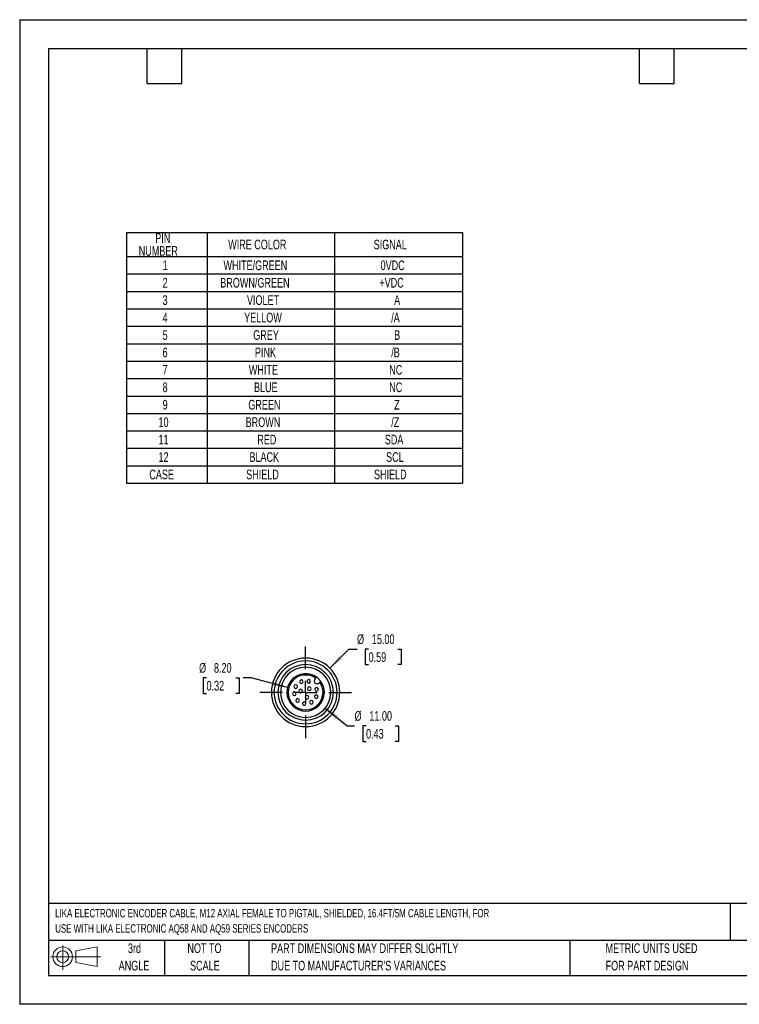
# Model space of a CAD drawing. Header units: millimetres. Extents: x 0 to 279, y 0 to 216.
# Tile 1 of 2: x 0 to 158, y 0 to 216. Entities that reach past the tile are written whole.
import ezdxf

# ---------------------------------------------------------------- set-up
doc = ezdxf.new("R2010")
doc.units = ezdxf.units.MM
doc.linetypes.add('CENTERX2', pattern=[20.32, 12.7, -2.54, 2.54, -2.54])
doc.layers.add('CENTER', color=40, linetype='CENTERX2')
doc.layers.add('SLD-DEFPOINTS', color=7, linetype='Continuous')
doc.layers.add('DIMENSIONS', color=140, linetype='Continuous', lineweight=25)
doc.layers.add('TEXT', color=140, linetype='Continuous', lineweight=25)
doc.styles.add('SLDTEXTSTYLE0', font='TXT', dxfattribs={"width": 0.7})
doc.dimstyles.new('SLDDIMSTYLE0', dxfattribs={"dimtxt": 2.158008, "dimasz": 3.302, "dimexe": 0, "dimexo": 0.0625, "dimgap": 0.539502, "dimtad": 0, "dimtih": 1, "dimtoh": 1, "dimrnd": 1e-09, "dimzin": 4, "dimdsep": 46, "dimtxsty": 'SLDTEXTSTYLE0', "dimsah": 1, "dimcen": 0, "dimadec": 0, "dimazin": 1, "dimtfac": 1, "dimtofl": 0, "dimtmove": 0, "dimatfit": 3, "dimfxl": 0, "dimfrac": 2, "dimtolj": 1, "dimtzin": 12, "dimarcsym": 0})

# ---------------------------------------------------------------- blocks, each defined once
blk = doc.blocks.new('Block11')
at = {"color": 7, "linetype": 'Continuous', "lineweight": 18}
for p, q in [((2.59, 5.31), (2.59, 0)), ((5.48, 4.17), (10.18, 5.03)), ((10.18, 5.03), (10.18, 0.73)), ((0, 2.88), (10.87, 2.88)), ((5.48, 1.6), (5.48, 4.17)), ((5.48, 1.6), (10.18, 0.73))]:
    blk.add_line(p, q, dxfattribs=at)
for radius in [2.15, 1.29]:
    blk.add_circle((2.59, 2.88), radius, dxfattribs=at)
blk = doc.blocks.new('Block12')
at = {"layer": 'SLD-DEFPOINTS'}
blk.add_blockref('Block11', (0, 0), dxfattribs=at)
blk = doc.blocks.new('SW_NOTE_0')
at = {"layer": 'TEXT', "color": 0, "linetype": 'CENTERX2', "lineweight": 18, "char_height": 1.8519, "attachment_point": 1, "style": 'SLDTEXTSTYLE0'}
for s, insert in [('LIKA ELECTRONIC ENCODER CABLE, M12 AXIAL FEMALE TO PIGTAIL, SHIELDED, 16.4FT/5M CABLE LENGTH, FOR', (0, 2.39)), ('USE WITH LIKA ELECTRONIC AQ58 AND AQ59 SERIES ENCODERS', (0, -0.96))]:
    blk.add_mtext(s, dxfattribs=dict(at, insert=insert))
blk = doc.blocks.new('SW_NOTE_0_3')
at = {"layer": 'TEXT', "color": 0, "linetype": 'CENTERX2', "lineweight": 18, "char_height": 2.1167, "attachment_point": 1, "style": 'SLDTEXTSTYLE0'}
for s, insert in [('PART DIMENSIONS MAY DIFFER SLIGHTLY', (0, 2.73)), ("DUE TO MANUFACTURER'S VARIANCES", (0, -1.09))]:
    blk.add_mtext(s, dxfattribs=dict(at, insert=insert))
blk = doc.blocks.new('SW_NOTE_0_4')
at = {"layer": 'TEXT', "color": 0, "linetype": 'CENTERX2', "lineweight": 18, "char_height": 2.117, "attachment_point": 2, "style": 'SLDTEXTSTYLE0'}
for s, insert in [('NOT TO', (5.26, 2.73)), ('SCALE', (5.35, -1.09))]:
    blk.add_mtext(s, dxfattribs=dict(at, insert=insert))
blk = doc.blocks.new('SW_NOTE_0_5')
at = {"layer": 'TEXT', "color": 0, "linetype": 'CENTERX2', "lineweight": 18, "char_height": 2.117, "attachment_point": 2, "style": 'SLDTEXTSTYLE0'}
for s, insert in [('3rd', (2.32, 2.73)), ('ANGLE', (2.22, -1.09))]:
    blk.add_mtext(s, dxfattribs=dict(at, insert=insert))
blk = doc.blocks.new('SW_NOTE_0_6')
at = {"layer": 'TEXT', "color": 0, "linetype": 'CENTERX2', "lineweight": 18, "char_height": 2.1167, "attachment_point": 1, "style": 'SLDTEXTSTYLE0'}
for s, insert in [('METRIC UNITS USED', (0, 2.73)), ('FOR PART DESIGN', (0, -1.09))]:
    blk.add_mtext(s, dxfattribs=dict(at, insert=insert))
blk = doc.blocks.new('SW_TABLEANNOTATION_0')
at = {"layer": 'TEXT', "color": 0}
for p, q in [((0, 0), (0, -5.3)), ((0, 0), (17.69, 0)), ((17.69, 0), (17.69, -5.3)), ((17.69, 0), (45.65, 0)), ((45.65, 0), (45.65, -5.3)), ((45.65, 0), (73.72, 0)), ((73.72, 0), (73.72, -5.3)), ((0, -5.3), (0, -9.12)), ((0, -5.3), (17.69, -5.3)), ((17.69, -5.3), (17.69, -9.12)), ((17.69, -5.3), (45.65, -5.3)), ((45.65, -5.3), (45.65, -9.12)), ((45.65, -5.3), (73.72, -5.3)), ((73.72, -5.3), (73.72, -9.12)), ((0, -9.12), (0, -12.94)), ((0, -9.12), (17.69, -9.12)), ((17.69, -9.12), (17.69, -12.94)), ((17.69, -9.12), (45.65, -9.12)), ((45.65, -9.12), (45.65, -12.94)), ((45.65, -9.12), (73.72, -9.12)), ((73.72, -9.12), (73.72, -12.94)), ((0, -12.94), (0, -16.77)), ((0, -12.94), (17.69, -12.94)), ((17.69, -12.94), (17.69, -16.77)), ((17.69, -12.94), (45.65, -12.94)), ((45.65, -12.94), (45.65, -16.77)), ((45.65, -12.94), (73.72, -12.94)), ((73.72, -12.94), (73.72, -16.77)), ((0, -16.77), (0, -20.59)), ((0, -16.77), (17.69, -16.77)), ((17.69, -16.77), (17.69, -20.59)), ((17.69, -16.77), (45.65, -16.77)), ((45.65, -16.77), (45.65, -20.59)), ((45.65, -16.77), (73.72, -16.77)), ((73.72, -16.77), (73.72, -20.59)), ((0, -20.59), (0, -24.41)), ((0, -20.59), (17.69, -20.59)), ((17.69, -20.59), (17.69, -24.41)), ((17.69, -20.59), (45.65, -20.59)), ((45.65, -20.59), (45.65, -24.41)), ((45.65, -20.59), (73.72, -20.59)), ((73.72, -20.59), (73.72, -24.41)), ((0, -24.41), (0, -28.23)), ((0, -24.41), (17.69, -24.41)), ((17.69, -24.41), (17.69, -28.23)), ((17.69, -24.41), (45.65, -24.41)), ((45.65, -24.41), (45.65, -28.23)), ((45.65, -24.41), (73.72, -24.41)), ((73.72, -24.41), (73.72, -28.23)), ((0, -28.23), (0, -32.06)), ((0, -28.23), (17.69, -28.23)), ((17.69, -28.23), (17.69, -32.06)), ((17.69, -28.23), (45.65, -28.23)), ((45.65, -28.23), (45.65, -32.06)), ((45.65, -28.23), (73.72, -28.23)), ((73.72, -28.23), (73.72, -32.06)), ((0, -32.06), (0, -35.88)), ((0, -32.06), (17.69, -32.06)), ((17.69, -32.06), (17.69, -35.88)), ((17.69, -32.06), (45.65, -32.06)), ((45.65, -32.06), (45.65, -35.88)), ((45.65, -32.06), (73.72, -32.06)), ((73.72, -32.06), (73.72, -35.88)), ((0, -35.88), (0, -39.7)), ((0, -35.88), (17.69, -35.88)), ((17.69, -35.88), (17.69, -39.7)), ((17.69, -35.88), (45.65, -35.88)), ((45.65, -35.88), (45.65, -39.7)), ((45.65, -35.88), (73.72, -35.88)), ((73.72, -35.88), (73.72, -39.7)), ((0, -39.7), (0, -43.52)), ((0, -39.7), (17.69, -39.7)), ((17.69, -39.7), (17.69, -43.52)), ((17.69, -39.7), (45.65, -39.7)), ((45.65, -39.7), (45.65, -43.52)), ((45.65, -39.7), (73.72, -39.7)), ((73.72, -39.7), (73.72, -43.52)), ((0, -43.52), (0, -47.34)), ((0, -43.52), (17.69, -43.52)), ((17.69, -43.52), (17.69, -47.34)), ((17.69, -43.52), (45.65, -43.52)), ((45.65, -43.52), (45.65, -47.34)), ((45.65, -43.52), (73.72, -43.52)), ((73.72, -43.52), (73.72, -47.34)), ((0, -47.34), (0, -51.17)), ((0, -47.34), (17.69, -47.34)), ((17.69, -47.34), (17.69, -51.17)), ((17.69, -47.34), (45.65, -47.34)), ((45.65, -47.34), (45.65, -51.17)), ((45.65, -47.34), (73.72, -47.34)), ((73.72, -47.34), (73.72, -51.17)), ((0, -51.17), (0, -54.99)), ((0, -51.17), (17.69, -51.17)), ((17.69, -51.17), (17.69, -54.99)), ((17.69, -51.17), (45.65, -51.17)), ((45.65, -51.17), (45.65, -54.99)), ((45.65, -51.17), (73.72, -51.17)), ((73.72, -51.17), (73.72, -54.99)), ((0, -54.99), (17.69, -54.99)), ((17.69, -54.99), (45.65, -54.99)), ((45.65, -54.99), (73.72, -54.99))]:
    blk.add_line(p, q, dxfattribs=at)
at = {"layer": 'TEXT', "color": 0, "attachment_point": 1, "style": 'SLDTEXTSTYLE0'}
for s, insert, char_height in [('PIN', (6.34, -0.18), 2.117), ('WIRE COLOR', (22.33, -1.6), 2.117), ('SIGNAL', (54.23, -1.6), 2.117), ('NUMBER', (2.72, -3.01), 2.117), ('1', (7.95, -6.16), 2.12), ('WHITE/GREEN', (21.3, -6.16), 2.1167), ('0VDC', (55.75, -6.16), 2.117), ('2', (7.95, -9.98), 2.12), ('BROWN/GREEN', (20.6, -9.98), 2.1167), ('+VDC', (55.49, -9.98), 2.117), ('3', (7.95, -13.8), 2.12), ('VIOLET', (26.45, -13.8), 2.117), ('A', (58.72, -13.8), 2.12), ('4', (7.95, -17.62), 2.12), ('YELLOW', (25.83, -17.62), 2.117), ('/A', (58.08, -17.62), 2.117), ('5', (7.95, -21.45), 2.12), ('GREY', (27.83, -21.45), 2.117), ('B', (58.72, -21.45), 2.12), ('6', (7.95, -25.27), 2.12), ('PINK', (28.19, -25.27), 2.117), ('/B', (58.08, -25.27), 2.117), ('7', (7.95, -29.09), 2.12), ('WHITE', (26.86, -29.09), 2.117), ('NC', (57.64, -29.09), 2.117), ('8', (7.95, -32.91), 2.12), ('BLUE', (27.99, -32.91), 2.117), ('NC', (57.64, -32.91), 2.117), ('9', (7.95, -36.73), 2.12), ('GREEN', (26.75, -36.73), 2.117), ('Z', (58.72, -36.73), 2.12), ('10', (7.05, -40.56), 2.117), ('BROWN', (26.16, -40.56), 2.117), ('/Z', (58.08, -40.56), 2.117), ('11', (7.05, -44.38), 2.117), ('RED', (28.71, -44.38), 2.117), ('SDA', (56.67, -44.38), 2.117), ('12', (7.05, -48.2), 2.117), ('BLACK', (26.99, -48.2), 2.117), ('SCL', (56.95, -48.2), 2.117), ('CASE', (5.04, -52.02), 2.117), ('SHIELD', (26.28, -52.02), 2.117), ('SHIELD', (54.3, -52.02), 2.117)]:
    blk.add_mtext(s, dxfattribs=dict(at, insert=insert, char_height=char_height))
blk = doc.blocks.new('_D')
at = {"layer": 'DIMENSIONS'}
for p, q in [((68, 73.71), (72.2, 77.9)), ((72.2, 77.9), (73.97, 77.9)), ((76.5, 77.9), (75.77, 77.9)), ((75.77, 77.9), (75.77, 74.48)), ((82.91, 77.9), (83.63, 77.9)), ((83.63, 77.9), (83.63, 74.48)), ((75.77, 74.48), (76.5, 74.48)), ((83.63, 74.48), (82.91, 74.48))]:
    blk.add_line(p, q, dxfattribs=at)
blk.add_solid([(68, 73.71), (70.7, 75.69), (69.98, 76.4)], dxfattribs=at)
at = {"layer": 'DIMENSIONS', "char_height": 2.117, "attachment_point": 1, "style": 'SLDTEXTSTYLE0'}
for s, insert in [('%%c', (73.97, 81.12)), ('15.00', (77.23, 81.12)), ('0.59', (76.5, 77.2))]:
    blk.add_mtext(s, dxfattribs=dict(at, insert=insert))
blk = doc.blocks.new('_D_1')
at = {"layer": 'DIMENSIONS'}
for p, q in [((66.99, 64.97), (71.84, 61.08)), ((71.84, 61.08), (73.42, 61.08)), ((75.95, 61.08), (75.22, 61.08)), ((75.22, 61.08), (75.22, 57.65)), ((82.36, 61.08), (83.09, 61.08)), ((83.09, 61.08), (83.09, 57.65)), ((75.22, 57.65), (75.95, 57.65)), ((83.09, 57.65), (82.36, 57.65))]:
    blk.add_line(p, q, dxfattribs=at)
blk.add_solid([(66.99, 64.97), (69.25, 62.5), (69.88, 63.3)], dxfattribs=at)
at = {"layer": 'DIMENSIONS', "char_height": 2.117, "attachment_point": 1, "style": 'SLDTEXTSTYLE0'}
for s, insert in [('%%c', (73.42, 64.29)), ('11.00', (76.68, 64.29)), ('0.43', (75.95, 60.38))]:
    blk.add_mtext(s, dxfattribs=dict(at, insert=insert))
blk = doc.blocks.new('_D_2')
at = {"layer": 'DIMENSIONS'}
for p, q in [((40.97, 71.62), (40.24, 71.62)), ((40.24, 71.62), (40.24, 68.19)), ((47.38, 71.62), (48.1, 71.62)), ((48.1, 71.62), (48.1, 68.19)), ((50.72, 71.62), (49.01, 71.62)), ((58.74, 69.47), (50.72, 71.62)), ((40.24, 68.19), (40.97, 68.19)), ((48.1, 68.19), (47.38, 68.19))]:
    blk.add_line(p, q, dxfattribs=at)
blk.add_solid([(58.74, 69.47), (55.68, 70.81), (55.42, 69.83)], dxfattribs=at)
at = {"layer": 'DIMENSIONS', "char_height": 2.117, "attachment_point": 1, "style": 'SLDTEXTSTYLE0'}
for s, insert in [('%%c', (39.34, 74.83)), ('8.20', (42.6, 74.83)), ('0.32', (40.97, 70.92))]:
    blk.add_mtext(s, dxfattribs=dict(at, insert=insert))
blk = doc.blocks.new('SW_CENTERMARKSYMBOL_0')
at = {"layer": 'CENTER', "color": 0}
for p, q in [((0, 5.08), (0, 10.04)), ((0, 0), (0, 2.54)), ((-5.08, 0), (-10.04, 0)), ((0, 0), (-2.54, 0)), ((0, 0), (0, -2.54)), ((0, 0), (2.54, 0)), ((5.08, 0), (10.04, 0)), ((0, -5.08), (0, -10.04))]:
    blk.add_line(p, q, dxfattribs=at)

msp = doc.modelspace()

# ---------------------------------------------------------------- linework, layer by layer
at = {"color": 7, "linetype": 'Continuous'}
for p, q in [((0.002, 215.903), (0.002, 0.003)), ((0.002, 215.903), (279.402, 215.903)), ((279.402, 0.003), (0.002, 0.003))]:
    msp.add_line(p, q, dxfattribs=at)
for p, q in [((64.75, 71.377), (64.895, 71.522)), ((64.895, 71.522), (65.102, 71.729)), ((65.814, 70.603), (65.669, 70.458)), ((66.021, 70.81), (65.814, 70.603)), ((55.199, 68.407), (55.799, 68.407)), ((57.199, 68.407), (56.599, 68.407)), ((58.599, 68.407), (58.888, 68.407)), ((66.51, 68.407), (66.799, 68.407)), ((68.799, 68.407), (68.199, 68.407)), ((69.599, 68.407), (70.199, 68.407))]:
    msp.add_line(p, q)
for centre, radius, start, end in [((62.699, 68.407), 7.5, 0, 180), ((62.699, 68.407), 6.9, 0, 180), ((62.699, 68.407), 6.1, 0, 180), ((62.699, 68.407), 5.5, 0, 180), ((62.699, 68.407), 4.1, 54.12196, 180), ((62.699, 68.407), 3.811, 54.81947, 180), ((65.209, 70.917), 0.65, 135, 315), ((62.699, 68.407), 4.1, 35.87804, 54.12196), ((60.539, 69.666), 0.4, 0, 180), ((60.539, 69.666), 0.4, 180, 0), ((61.636, 68.692), 0.4, 0, 180), ((61.757, 70.723), 0.4, 0, 180), ((61.757, 70.723), 0.4, 180, 0), ((63.367, 70.816), 0.4, 0, 180), ((63.367, 70.816), 0.4, 180, 0), ((63.477, 69.185), 0.4, 0, 180), ((63.477, 69.185), 0.4, 180, 0), ((65.108, 69.075), 0.4, 0, 180), ((62.699, 68.407), 3.811, 0, 35.18053), ((62.699, 68.407), 4.1, 0, 35.87804), ((62.699, 68.407), 7.5, 180, 0), ((62.699, 68.407), 6.9, 180, 0), ((62.699, 68.407), 6.1, 180, 0), ((62.699, 68.407), 5.5, 180, 0), ((62.699, 68.407), 4.1, 180, 0), ((62.699, 68.407), 3.811, 180, 0), ((60.22, 68.086), 0.4, 0, 180), ((60.22, 68.086), 0.4, 180, 0), ((60.931, 66.639), 0.4, 0, 180), ((61.636, 68.692), 0.4, 180, 0), ((62.984, 67.344), 0.4, 0, 180), ((62.984, 67.344), 0.4, 180, 0), ((65.015, 67.465), 0.4, 0, 180), ((65.015, 67.465), 0.4, 180, 0), ((65.108, 69.075), 0.4, 180, 0), ((60.931, 66.639), 0.4, 180, 0), ((62.378, 65.928), 0.4, 0, 180), ((62.378, 65.928), 0.4, 180, 0), ((63.958, 66.247), 0.4, 0, 180), ((63.958, 66.247), 0.4, 180, 0)]:
    msp.add_arc(centre, radius, start, end)
at = {"color": 179, "linetype": 'Continuous', "lineweight": 18}
msp.add_arc((62.699, 68.407), 6.1, 0, 180, dxfattribs=at)
at = {"layer": 'TEXT'}
for p, q in [((6.35, 209.55), (273.05, 209.55)), ((6.35, 209.55), (6.35, 6.35)), ((27.94, 201.93), (27.94, 209.55)), ((35.56, 201.93), (35.56, 209.55)), ((135.89, 201.93), (135.89, 209.55)), ((143.51, 201.93), (143.51, 209.55)), ((27.94, 201.93), (35.56, 201.93)), ((135.89, 201.93), (143.51, 201.93)), ((273.05, 22.126), (6.35, 22.126)), ((155.759, 22.126), (155.759, 13.97)), ((273.05, 13.97), (6.35, 13.97)), ((31.75, 13.97), (31.75, 6.35)), ((50.212, 13.97), (50.212, 6.35)), ((120.646, 13.97), (120.646, 6.35)), ((6.35, 6.35), (273.05, 6.35))]:
    msp.add_line(p, q, dxfattribs=at)

# ---------------------------------------------------------------- block references
at = {"layer": 'CENTER'}
msp.add_blockref('SW_CENTERMARKSYMBOL_0', (62.699, 68.407), dxfattribs=at)
at = {"layer": 'SLD-DEFPOINTS'}
msp.add_blockref('Block12', (6.838, 7.554), dxfattribs=at)
at = {"layer": 'TEXT'}
msp.add_blockref('SW_TABLEANNOTATION_0', (23.386, 169.267), dxfattribs=at)
at = {"layer": 'TEXT', "linetype": 'CENTERX2', "lineweight": 18}
for name, p in [('SW_NOTE_0', (7.782, 18.525)), ('SW_NOTE_0_5', (22.847, 10.635)), ('SW_NOTE_0_4', (35.257, 10.635)), ('SW_NOTE_0_3', (55.119, 10.635)), ('SW_NOTE_0_6', (128.478, 10.635))]:
    msp.add_blockref(name, p, dxfattribs=at)

# ---------------------------------------------------------------- dimensions: what is measured, and where the dimension line sits
at = {"layer": 'DIMENSIONS'}
for p1, p2, picture, middle in [((57.396, 63.104), (68.002, 73.71), '_D', (79.704, 77.905)), ((66.659, 67.346), (58.739, 69.468), '_D_2', (44.173, 71.617)), ((58.408, 71.848), (66.99, 64.966), '_D_1', (79.156, 61.079))]:
    dim = msp.add_diameter_dim_2p(p1=p1, p2=p2, dimstyle='SLDDIMSTYLE0', dxfattribs=at)
    dim.commit()
    dim.dimension.update_dxf_attribs({"geometry": picture, "text_midpoint": middle, "dimtype": 163})

doc.saveas('drawing.dxf')
